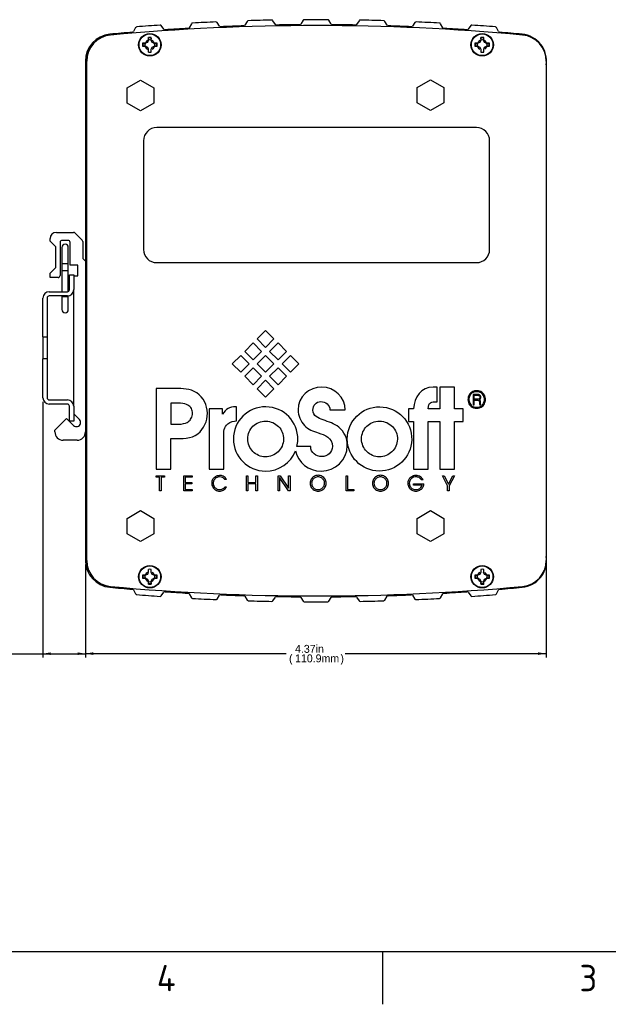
# Model space of a CAD drawing. Header units: inches. Extents: x 0 to 22, y 0 to 17.
# Tile 2 of 40: x 7.7 to 13.3, y 0 to 9.3. Entities that reach past the tile are written whole.
import ezdxf
from ezdxf.enums import TextEntityAlignment as Align

# ---------------------------------------------------------------- set-up
doc = ezdxf.new("R2010")
doc.units = ezdxf.units.IN
doc.header["$MEASUREMENT"] = 0
for name, color, linetype in [('_INSIDE_FILL', 7, 'Continuous'), ('Default', 7, 'Continuous'), ('DIN-RAIL', 7, 'Continuous'), ('DIN_RAIL_CLIP__K', 7, 'Continuous'), ('EXTRUSION_00', 7, 'Continuous'), ('PANEL__SIDE__LEF', 7, 'Continuous'), ('SCREW__4-40_X_.3', 7, 'Continuous'), ('STANDOFF__PEM_BS', 7, 'Continuous')]:
    doc.layers.add(name, color=color, linetype=linetype)
doc.styles.add('SEACAD_Solid_Edge_ANSI', font='seans.ttf')
doc.dimstyles.new('ANSI', dxfattribs={"dimtxt": 0.075, "dimasz": 0.075, "dimexe": 0.0375, "dimexo": 0.0375, "dimgap": 0.0375, "dimtad": 0, "dimtih": 1, "dimtoh": 1, "dimzin": 4, "dimdsep": 46, "dimtxsty": 'SEACAD_Solid_Edge_ANSI', "dimblk1": '_SE_FILLED', "dimblk2": '_SE_FILLED', "dimsah": 1, "dimcen": 0.0375, "dimadec": 0, "dimazin": 0, "dimtfac": 1, "dimtofl": 0, "dimtmove": 0, "dimatfit": 3, "dimfxl": 1, "dimtolj": 1, "dimtzin": 4, "dimarcsym": 0})

# ---------------------------------------------------------------- blocks, each defined once
blk = doc.blocks.new('SE1')
at = {"layer": '_INSIDE_FILL', "color": 7, "linetype": 'Continuous'}
for centre, start, end in [((8.9548, 9.1094), 300, 240), ((12.1044, 9.1094), 300, 240), ((8.9548, 4.07), 120, 60), ((12.1044, 4.07), 120, 60)]:
    blk.add_arc(centre, 0.0472, start, end, dxfattribs=at)
at = {"layer": 'DIN-RAIL', "color": 7, "linetype": 'Continuous'}
for p, q in [((8.1935, 6.9301), (8.2335, 6.9301)), ((8.1935, 6.7901), (8.1935, 6.9301)), ((8.2335, 6.9301), (8.2335, 6.7901)), ((8.0015, 6.7701), (8.1735, 6.7701)), ((8.1735, 6.7301), (8.0015, 6.7301)), ((7.9415, 6.3416), (7.9415, 6.7101)), ((7.9815, 6.7101), (7.9815, 6.3416)), ((7.9415, 6.3416), (7.9815, 6.3416)), ((7.9415, 6.3416), (7.9415, 6.1336)), ((7.9815, 6.3416), (7.9815, 6.1336)), ((7.9415, 5.7651), (7.9415, 6.1336)), ((7.9815, 6.1336), (7.9415, 6.1336)), ((7.9815, 6.1336), (7.9815, 5.7651)), ((8.0015, 5.7451), (8.1735, 5.7451)), ((8.1735, 5.7051), (8.0015, 5.7051)), ((8.1935, 5.5451), (8.1935, 5.6851)), ((8.2335, 5.6851), (8.2335, 5.5451)), ((8.2335, 5.5451), (8.1935, 5.5451))]:
    blk.add_line(p, q, dxfattribs=at)
for centre, radius, start, end in [((8.0015, 6.7101), 0.06, 90, 180), ((8.0015, 6.7101), 0.02, 90, 180), ((8.1735, 6.7901), 0.06, 270, 0), ((8.1735, 6.7901), 0.02, 270, 0), ((8.0015, 5.7651), 0.06, 180, 270), ((8.0015, 5.7651), 0.02, 180, 270), ((8.1735, 5.6851), 0.06, 0, 90), ((8.1735, 5.6851), 0.02, 0, 90)]:
    blk.add_arc(centre, radius, start, end, dxfattribs=at)
at = {"layer": 'DIN_RAIL_CLIP__K', "color": 7, "linetype": 'Continuous'}
for p, q in [((8.0689, 7.3319), (8.2326, 7.3319)), ((8.2466, 7.3261), (8.3138, 7.2589)), ((8.0099, 7.2497), (8.0099, 7.2728)), ((8.0629, 7.1967), (8.0099, 7.2497)), ((8.0629, 6.9999), (8.0629, 7.1967)), ((8.1049, 7.2372), (8.1049, 6.9245)), ((8.1222, 7.1897), (8.1222, 7.0357)), ((8.1798, 7.2569), (8.1246, 7.2569)), ((8.1822, 7.0357), (8.1822, 7.1897)), ((8.1995, 7.0219), (8.1995, 7.2372)), ((8.3195, 7.245), (8.3195, 7.0849)), ((8.0099, 6.9469), (8.0629, 6.9999)), ((8.1822, 7.0357), (8.1222, 7.0357)), ((8.1222, 7.0357), (8.1222, 6.9669)), ((8.1822, 6.9669), (8.1822, 7.0357)), ((8.2735, 7.0219), (8.1995, 7.0219)), ((8.2735, 6.9219), (8.2735, 7.0219)), ((8.3195, 7.0849), (8.3445, 7.0599)), ((8.3445, 7.0599), (8.3445, 5.4421)), ((8.0099, 6.9049), (8.0099, 6.9469)), ((8.0852, 6.9049), (8.0099, 6.9049)), ((8.1822, 6.9669), (8.1222, 6.9669)), ((8.1222, 6.9669), (8.1222, 6.7701)), ((8.1822, 6.7721), (8.1822, 6.9669)), ((8.2335, 6.9219), (8.2735, 6.9219)), ((8.1222, 6.7301), (8.1222, 6.7215)), ((8.1822, 6.7215), (8.1222, 6.7215)), ((8.1222, 6.7215), (8.1222, 6.6015)), ((8.1822, 6.7215), (8.1822, 6.7307)), ((8.1822, 6.6015), (8.1822, 6.7215)), ((8.2335, 5.6851), (8.2335, 6.7901)), ((8.2871, 5.5591), (8.2335, 5.6127)), ((8.0545, 5.4584), (8.1655, 5.5694)), ((8.1655, 5.5694), (8.2314, 5.5035)), ((8.0545, 5.4421), (8.0545, 5.4584)), ((8.2658, 5.3634), (8.1333, 5.3634))]:
    blk.add_line(p, q, dxfattribs=at)
for centre, radius, start, end in [((8.0689, 7.2728), 0.0591, 90, 180), ((8.2326, 7.3122), 0.0197, 45, 90), ((8.1246, 7.2372), 0.0197, 90, 180), ((8.1522, 7.1897), 0.03, 0, 180), ((8.1798, 7.2372), 0.0197, 0, 90), ((8.2998, 7.245), 0.0197, 0, 45), ((8.0852, 6.9245), 0.0197, 270, 0), ((8.1522, 6.6015), 0.03, 180, 0), ((8.2593, 5.5313), 0.0394, 225, 45), ((8.1333, 5.4421), 0.0787, 180, 270), ((8.2658, 5.4421), 0.0787, 270, 0)]:
    blk.add_arc(centre, radius, start, end, dxfattribs=at)
at = {"layer": 'EXTRUSION_00', "color": 7, "linetype": 'Continuous'}
for p, q in [((9.8783, 9.3317), (9.8566, 9.2948)), ((10.1449, 9.302), (10.1214, 9.3378)), ((10.408, 9.3414), (10.3853, 9.305)), ((10.6737, 9.305), (10.6511, 9.3414)), ((10.9377, 9.3378), (10.9142, 9.302)), ((11.2025, 9.2948), (11.1807, 9.3317)), ((8.8206, 9.2727), (8.8007, 9.2348)), ((9.0883, 9.2564), (9.063, 9.2909)), ((9.3491, 9.3088), (9.3283, 9.2714)), ((9.6163, 9.2858), (9.5919, 9.321)), ((11.4672, 9.321), (11.4427, 9.2858)), ((11.7308, 9.2714), (11.71, 9.3088)), ((11.9961, 9.2909), (11.9708, 9.2564)), ((12.2584, 9.2348), (12.2387, 9.2727)), ((8.3445, 8.9549), (8.3445, 4.2245)), ((8.8007, 3.9446), (8.8206, 3.9066)), ((9.063, 3.8884), (9.0883, 3.923)), ((11.9708, 3.923), (11.9961, 3.8884)), ((12.2387, 3.9067), (12.2584, 3.9446)), ((9.3283, 3.908), (9.3491, 3.8706)), ((9.5919, 3.8584), (9.6163, 3.8936)), ((9.8566, 3.8846), (9.8783, 3.8477)), ((10.1214, 3.8416), (10.1449, 3.8774)), ((10.3853, 3.8744), (10.408, 3.838)), ((10.6511, 3.838), (10.6737, 3.8744)), ((10.9142, 3.8774), (10.9377, 3.8416)), ((11.1807, 3.8477), (11.2025, 3.8846)), ((11.4427, 3.8936), (11.4672, 3.8584)), ((11.71, 3.8705), (11.7308, 3.908))]:
    blk.add_line(p, q, dxfattribs=at)
for centre, radius, start, end in [((9.8885, 9.3257), 0.0118, 91.73303, 149.52736), ((10.5296, -11.8614), 21.2087, 91.1301, 91.73303), ((10.1115, 9.3313), 0.0118, 33.33578, 91.1301), ((10.418, 9.3351), 0.0118, 90.30153, 148.09586), ((10.5296, -11.8614), 21.2087, 89.6986, 90.30153), ((10.6411, 9.3351), 0.0118, 31.90428, 89.6986), ((10.9476, 9.3313), 0.0118, 88.87003, 146.66436), ((10.5296, -11.8614), 21.2087, 88.2671, 88.87003), ((11.1706, 9.3257), 0.0118, 30.47278, 88.2671), ((8.8311, 9.2673), 0.0118, 94.59603, 152.39036), ((10.5296, -11.8614), 21.2087, 93.9931, 94.59603), ((9.0535, 9.284), 0.0118, 36.19878, 93.9931), ((9.0979, 9.2633), 0.0118, 216.19878, 273.87722), ((10.5296, -11.8614), 21.1614, 93.28042, 93.87722), ((9.318, 9.2771), 0.0118, 273.28042, 330.95886), ((9.3594, 9.3031), 0.0118, 93.16453, 150.95886), ((10.5296, -11.8614), 21.2087, 92.5616, 93.16453), ((9.5822, 9.3142), 0.0118, 34.76728, 92.5616), ((9.6261, 9.2925), 0.0118, 214.76728, 272.44572), ((10.5296, -11.8614), 21.1614, 91.84892, 92.44572), ((9.8464, 9.3008), 0.0118, 271.84892, 329.52736), ((10.1548, 9.3085), 0.0118, 213.33578, 271.01422), ((10.5296, -11.8614), 21.1614, 90.41742, 91.01422), ((10.3753, 9.3112), 0.0118, 270.41742, 328.09586), ((10.6838, 9.3112), 0.0118, 211.90428, 269.58272), ((10.5296, -11.8614), 21.1614, 88.98592, 89.58272), ((10.9043, 9.3085), 0.0118, 268.98592, 326.66436), ((11.2127, 9.3008), 0.0118, 210.47278, 268.15122), ((10.5296, -11.8614), 21.1614, 87.55442, 88.15122), ((11.433, 9.2925), 0.0118, 267.55442, 325.23286), ((11.4769, 9.3142), 0.0118, 87.43853, 145.23286), ((10.5296, -11.8614), 21.2087, 86.8356, 87.43853), ((11.6997, 9.3031), 0.0118, 29.04128, 86.8356), ((11.7411, 9.2771), 0.0118, 209.04128, 266.71972), ((10.5296, -11.8614), 21.1614, 86.12292, 86.71972), ((11.9612, 9.2633), 0.0118, 266.12292, 323.80136), ((12.0056, 9.284), 0.0118, 86.00703, 143.80136), ((10.5296, -11.8614), 21.2087, 85.40361, 86.00703), ((12.2282, 9.2673), 0.0118, 27.43242, 85.40361), ((8.6004, 8.9549), 0.2559, 95.29471, 180), ((10.5296, -11.8614), 21.1614, 94.71192, 95.29471), ((8.7903, 9.2402), 0.0118, 274.71192, 332.39036), ((12.2688, 9.2402), 0.0118, 207.43242, 265.28815), ((10.5296, -11.8614), 21.1614, 84.70529, 85.28815), ((12.4587, 8.9549), 0.2559, 351.79768, 84.70529), ((8.6004, 4.2245), 0.2559, 180, 264.70529), ((12.4587, 4.2245), 0.2559, 275.29471, 8.20232), ((10.5296, 25.0408), 21.1614, 264.70529, 265.28808), ((8.7903, 3.9391), 0.0118, 27.60964, 85.28808), ((9.0979, 3.916), 0.0118, 86.12278, 143.80122), ((10.5296, 25.0408), 21.1614, 266.12278, 266.71958), ((10.5296, 25.0408), 21.1614, 273.28028, 273.87708), ((11.9612, 3.916), 0.0118, 36.19864, 93.87708), ((12.2688, 3.9391), 0.0118, 94.71185, 152.56758), ((10.5296, 25.0408), 21.1614, 274.71185, 275.29471), ((8.8311, 3.9121), 0.0118, 207.60964, 265.40397), ((10.5296, 25.0408), 21.2087, 265.40397, 266.0069), ((9.0535, 3.8954), 0.0118, 266.0069, 323.80122), ((9.318, 3.9023), 0.0118, 29.04114, 86.71958), ((9.3594, 3.8763), 0.0118, 209.04114, 266.83547), ((10.5296, 25.0408), 21.2087, 266.83547, 267.4384), ((9.5822, 3.8651), 0.0118, 267.4384, 325.23272), ((9.6261, 3.8869), 0.0118, 87.55428, 145.23272), ((10.5296, 25.0408), 21.1614, 267.55428, 268.15108), ((9.8464, 3.8786), 0.0118, 30.47264, 88.15108), ((9.8885, 3.8537), 0.0118, 210.47264, 268.26697), ((10.5296, 25.0408), 21.2087, 268.26697, 268.8699), ((10.1115, 3.8481), 0.0118, 268.8699, 326.66422), ((10.1548, 3.8709), 0.0118, 88.98578, 146.66422), ((10.5296, 25.0408), 21.1614, 268.98578, 269.58258), ((10.3753, 3.8681), 0.0118, 31.90414, 89.58258), ((10.418, 3.8443), 0.0118, 211.90414, 269.69847), ((10.5296, 25.0408), 21.2087, 269.69847, 270.3014), ((10.6411, 3.8443), 0.0118, 270.3014, 328.09572), ((10.6838, 3.8681), 0.0118, 90.41728, 148.09572), ((10.5296, 25.0408), 21.1614, 270.41728, 271.01408), ((10.9043, 3.8709), 0.0118, 33.33564, 91.01408), ((10.9476, 3.8481), 0.0118, 213.33564, 271.12997), ((10.5296, 25.0408), 21.2087, 271.12997, 271.7329), ((11.1706, 3.8537), 0.0118, 271.7329, 329.52722), ((11.2127, 3.8786), 0.0118, 91.84878, 149.52722), ((10.5296, 25.0408), 21.1614, 271.84878, 272.44558), ((11.433, 3.8869), 0.0118, 34.76714, 92.44558), ((11.4769, 3.8651), 0.0118, 214.76714, 272.56147), ((10.5296, 25.0408), 21.2087, 272.56147, 273.1644), ((11.6997, 3.8763), 0.0118, 273.1644, 330.95872), ((11.7411, 3.9023), 0.0118, 93.28028, 150.95872), ((12.0056, 3.8954), 0.0118, 216.19864, 273.99297), ((10.5296, 25.0408), 21.2087, 273.99297, 274.59639), ((12.2282, 3.9121), 0.0118, 274.59639, 332.56758)]:
    blk.add_arc(centre, radius, start, end, dxfattribs=at)
at = {"layer": 'PANEL__SIDE__LEF', "color": 7, "linetype": 'Continuous'}
for p, q in [((8.3577, 4.2245), (8.3577, 8.9549)), ((12.712, 8.9549), (12.712, 4.2245)), ((12.0498, 8.3257), (9.0198, 8.3257)), ((8.8948, 8.2007), (8.8948, 7.1707)), ((12.1748, 7.1707), (12.1748, 8.2007)), ((9.0198, 7.0457), (12.0498, 7.0457)), ((9.972, 6.3226), (10.0516, 6.4022)), ((10.0516, 6.4022), (10.1312, 6.3226)), ((9.8541, 6.2048), (9.9337, 6.2844)), ((9.9337, 6.2844), (10.0133, 6.2048)), ((10.0516, 6.243), (9.972, 6.3226)), ((10.1312, 6.3226), (10.0516, 6.243)), ((10.0899, 6.2047), (10.1695, 6.2843)), ((10.1695, 6.2843), (10.2492, 6.2047)), ((9.7362, 6.0869), (9.8159, 6.1665)), ((9.8159, 6.1665), (9.8955, 6.0869)), ((9.9337, 6.1251), (9.8541, 6.2048)), ((10.0133, 6.2048), (9.9337, 6.1251)), ((9.9721, 6.0868), (10.0517, 6.1664)), ((10.0517, 6.1664), (10.1313, 6.0868)), ((10.1695, 6.125), (10.0899, 6.2047)), ((10.2492, 6.2047), (10.1695, 6.125)), ((10.2079, 6.0867), (10.2875, 6.1664)), ((10.2875, 6.1664), (10.3671, 6.0867)), ((9.8159, 6.0073), (9.7362, 6.0869)), ((9.8955, 6.0869), (9.8159, 6.0073)), ((10.0517, 6.0072), (9.9721, 6.0868)), ((10.1313, 6.0868), (10.0517, 6.0072)), ((10.2875, 6.0071), (10.2079, 6.0867)), ((10.3671, 6.0867), (10.2875, 6.0071)), ((9.8542, 5.9689), (9.9338, 6.0486)), ((9.9338, 6.0486), (10.0134, 5.9689)), ((10.09, 5.9689), (10.1696, 6.0485)), ((10.1696, 6.0485), (10.2493, 5.9689)), ((9.9338, 5.8893), (9.8542, 5.9689)), ((10.0134, 5.9689), (9.9338, 5.8893)), ((9.9721, 5.851), (10.0518, 5.9306)), ((10.0518, 5.9306), (10.1314, 5.851)), ((10.1696, 5.8892), (10.09, 5.9689)), ((10.2493, 5.9689), (10.1696, 5.8892)), ((9.0137, 5.8518), (9.0137, 5.0895)), ((10.0518, 5.7714), (9.9721, 5.851)), ((10.1314, 5.851), (10.0518, 5.7714)), ((11.6782, 5.8668), (11.6411, 5.8663)), ((11.6782, 5.728), (11.6782, 5.8668)), ((11.8412, 5.8668), (11.7042, 5.8668)), ((11.7042, 5.8668), (11.7042, 5.661)), ((11.8412, 5.661), (11.8412, 5.8668)), ((12.0555, 5.7975), (12.0191, 5.7975)), ((12.0191, 5.7975), (12.0191, 5.6982)), ((12.0289, 5.7516), (12.0289, 5.7892)), ((12.0289, 5.7892), (12.0573, 5.7892)), ((12.0576, 5.8318), (12.0477, 5.8319)), ((12.0482, 5.8226), (12.0479, 5.8226)), ((9.2459, 5.7151), (9.1549, 5.7147)), ((9.1549, 5.7147), (9.1549, 5.5156)), ((12.0191, 5.6982), (12.0289, 5.6982)), ((12.0566, 5.7516), (12.0289, 5.7516)), ((12.0289, 5.7431), (12.0551, 5.7431)), ((12.0289, 5.6982), (12.0289, 5.7431)), ((12.0814, 5.6982), (12.092, 5.6982)), ((9.6426, 5.661), (9.5179, 5.661)), ((9.5179, 5.661), (9.5179, 5.0895)), ((9.6426, 5.6094), (9.6426, 5.661)), ((9.7776, 5.5465), (9.7776, 5.6796)), ((10.6618, 5.6496), (10.8071, 5.6496)), ((11.4545, 5.661), (11.4061, 5.661)), ((11.4061, 5.661), (11.4061, 5.5393)), ((11.7042, 5.661), (11.5916, 5.661)), ((11.9237, 5.661), (11.8412, 5.661)), ((11.9237, 5.5393), (11.9237, 5.661)), ((9.1549, 5.5156), (9.253, 5.5156)), ((11.4061, 5.5393), (11.4545, 5.5393)), ((11.4545, 5.5393), (11.4545, 5.0895)), ((11.5916, 5.0895), (11.5916, 5.5393)), ((11.5916, 5.5393), (11.7042, 5.5393)), ((11.7042, 5.5393), (11.7042, 5.0895)), ((11.8412, 5.0895), (11.8412, 5.5393)), ((11.8412, 5.5393), (11.9237, 5.5393)), ((9.1549, 5.0895), (9.1549, 5.3783)), ((9.655, 5.0895), (9.655, 5.3979)), ((10.4794, 5.304), (10.3488, 5.304)), ((9.0137, 5.0895), (9.1549, 5.0895)), ((9.5179, 5.0895), (9.655, 5.0895)), ((11.4545, 5.0895), (11.5916, 5.0895)), ((11.7042, 5.0895), (11.8412, 5.0895)), ((9.0139, 5.0143), (9.0139, 5.0273)), ((9.0139, 5.0273), (9.094, 5.0273)), ((9.047, 5.0143), (9.0139, 5.0143)), ((9.047, 4.8837), (9.047, 5.0143)), ((9.094, 5.0143), (9.0613, 5.0143)), ((9.0613, 5.0143), (9.0613, 4.8837)), ((9.094, 5.0273), (9.094, 5.0143)), ((9.2763, 4.8837), (9.2763, 5.0273)), ((9.2763, 5.0273), (9.3548, 5.0273)), ((9.3548, 5.0143), (9.2906, 5.0143)), ((9.2906, 5.0143), (9.2906, 4.9626)), ((9.2906, 4.9626), (9.3526, 4.9626)), ((9.3526, 4.9496), (9.2906, 4.9496)), ((9.2906, 4.9496), (9.2906, 4.8967)), ((9.3526, 4.9626), (9.3526, 4.9496)), ((9.3548, 5.0273), (9.3548, 5.0143)), ((9.6809, 4.9904), (9.6651, 4.9904)), ((9.8708, 4.8837), (9.8708, 5.0273)), ((9.8708, 5.0273), (9.8851, 5.0273)), ((9.8851, 5.0273), (9.8851, 4.9641)), ((9.8851, 4.9641), (9.9596, 4.9641)), ((9.9596, 4.9511), (9.8851, 4.9511)), ((9.8851, 4.9511), (9.8851, 4.8837)), ((9.9596, 4.9641), (9.9596, 5.0273)), ((9.9596, 5.0273), (9.974, 5.0273)), ((9.9596, 4.8837), (9.9596, 4.9511)), ((9.974, 5.0273), (9.974, 4.8837)), ((10.1696, 4.8837), (10.1696, 5.0273)), ((10.1696, 5.0273), (10.1891, 5.0273)), ((10.2695, 4.8837), (10.184, 5.01)), ((10.184, 5.01), (10.184, 4.8837)), ((10.1891, 5.0273), (10.2695, 4.9082)), ((10.2695, 4.9082), (10.2695, 5.0273)), ((10.2695, 5.0273), (10.2839, 5.0273)), ((10.2839, 5.0273), (10.2839, 4.8837)), ((10.8146, 5.0273), (10.829, 5.0273)), ((10.8146, 4.8837), (10.8146, 5.0273)), ((10.829, 5.0273), (10.829, 4.8967)), ((11.455, 4.937), (11.455, 4.95)), ((11.455, 4.95), (11.5526, 4.95)), ((11.5438, 4.989), (11.5275, 4.989)), ((11.777, 4.9317), (11.727, 5.0273)), ((11.727, 5.0273), (11.7428, 5.0273)), ((11.7428, 5.0273), (11.7842, 4.9467)), ((11.7842, 4.9467), (11.8256, 5.0273)), ((11.8413, 5.0273), (11.7914, 4.9317)), ((11.8256, 5.0273), (11.8413, 5.0273)), ((9.0613, 4.8837), (9.047, 4.8837)), ((9.3548, 4.8837), (9.2763, 4.8837)), ((9.2906, 4.8967), (9.3548, 4.8967)), ((9.3548, 4.8967), (9.3548, 4.8837)), ((9.6657, 4.9212), (9.6819, 4.9212)), ((9.8851, 4.8837), (9.8708, 4.8837)), ((9.974, 4.8837), (9.9596, 4.8837)), ((10.184, 4.8837), (10.1696, 4.8837)), ((10.2839, 4.8837), (10.2695, 4.8837)), ((10.8885, 4.8837), (10.8146, 4.8837)), ((10.829, 4.8967), (10.8885, 4.8967)), ((10.8885, 4.8967), (10.8885, 4.8837)), ((11.5353, 4.937), (11.455, 4.937)), ((11.777, 4.8837), (11.777, 4.9317)), ((11.7914, 4.8837), (11.777, 4.8837)), ((11.7914, 4.9317), (11.7914, 4.8837))]:
    blk.add_line(p, q, dxfattribs=at)
for centre in [(8.9548, 9.1094), (12.1044, 9.1094), (8.9548, 4.07), (12.1044, 4.07)]:
    blk.add_circle(centre, 0.1024, dxfattribs=at)
for centre, radius, start, end in [((10.5348, -11.8614), 21.1535, 84.70529, 95.29471), ((8.6057, 8.9549), 0.248, 95.29471, 180), ((12.464, 8.9549), 0.248, 0, 84.70529), ((9.0198, 8.2007), 0.125, 90, 180), ((12.0498, 8.2007), 0.125, 0, 90), ((9.0198, 7.1707), 0.125, 180, 270), ((12.0498, 7.1707), 0.125, 270, 360), ((12.0815, 5.699), 0.000755, 225.25875, 262.63345), ((9.6131, 4.9555), 0.0719, 148.99469, 179.58421), ((9.6149, 4.9561), 0.0737, 180.06105, 211.32245), ((9.6131, 4.9555), 0.0582, 148.99469, 179.52823), ((9.6149, 4.9561), 0.06, 180.11552, 211.32245), ((9.6146, 4.9507), 0.0652, 63.94161, 89.70045), ((9.6146, 4.9507), 0.0788, 63.99079, 89.43927), ((9.6197, 4.9598), 0.0548, 33.97419, 64.51296), ((9.6197, 4.9598), 0.0685, 26.56173, 64.45542), ((10.5484, 4.9549), 0.0752, 149.27822, 180.02651), ((10.5455, 4.955), 0.0723, 180.11383, 212.41884), ((10.5498, 4.9538), 0.077, 120.18346, 149.16718), ((10.5484, 4.9549), 0.0604, 149.2918, 180.01579), ((10.5455, 4.955), 0.0575, 180.12504, 212.41884), ((10.5498, 4.9538), 0.0622, 120.18005, 149.15395), ((10.5498, 4.9539), 0.0769, 90.3435, 120.21214), ((10.5498, 4.9539), 0.0621, 90.42533, 120.21556), ((10.5489, 4.9539), 0.0769, 59.78786, 89.6565), ((10.5489, 4.9539), 0.0621, 59.78444, 89.57467), ((10.5489, 4.9538), 0.0622, 30.80439, 59.81995), ((10.5489, 4.9538), 0.077, 30.79105, 59.81654), ((10.5533, 4.955), 0.0575, 327.58116, 359.87503), ((10.5504, 4.9549), 0.0604, 359.9842, 30.66538), ((10.5533, 4.955), 0.0723, 327.58116, 359.88624), ((10.5504, 4.9549), 0.0752, 359.97349, 30.67907), ((11.1395, 4.9548), 0.0753, 149.32983, 179.99278), ((11.1365, 4.955), 0.0724, 180.13084, 211.95472), ((11.1408, 4.9539), 0.0769, 120.16828, 149.22491), ((11.1395, 4.9548), 0.0605, 149.34264, 179.97586), ((11.1365, 4.955), 0.0576, 180.14854, 211.94505), ((11.1408, 4.9539), 0.0621, 120.16326, 149.2124), ((11.1408, 4.9539), 0.0769, 90.34403, 120.21049), ((11.1408, 4.9539), 0.0621, 90.42598, 120.21551), ((11.1399, 4.9539), 0.0769, 59.78951, 89.65597), ((11.1399, 4.9539), 0.0621, 59.78449, 89.57402), ((11.1399, 4.9539), 0.0621, 30.7876, 59.83674), ((11.1399, 4.9539), 0.0769, 30.77509, 59.83172), ((11.1442, 4.955), 0.0576, 328.05495, 359.85146), ((11.1413, 4.9548), 0.0605, 0.02414, 30.65736), ((11.1442, 4.955), 0.0724, 328.04528, 359.86916), ((11.1413, 4.9548), 0.0753, 0.00722, 30.67017), ((11.4703, 4.9555), 0.0707, 156.11548, 179.45718), ((11.4724, 4.9562), 0.0728, 179.99777, 211.54416), ((11.4757, 4.9535), 0.0765, 134.88146, 156.3804), ((11.4714, 4.9555), 0.0574, 154.82901, 179.48592), ((11.4736, 4.9557), 0.0596, 179.75099, 211.44337), ((11.4767, 4.9535), 0.0631, 132.88948, 155.28142), ((11.4746, 4.9544), 0.075, 111.53629, 134.76548), ((11.476, 4.9496), 0.0801, 89.62116, 111.22824), ((11.4767, 4.9501), 0.0795, 74.03664, 90.10712), ((11.4784, 4.9555), 0.0739, 56.94121, 74.16297), ((11.4698, 4.9447), 0.0876, 43.49974, 56.06966), ((11.5006, 4.9723), 0.0464, 21.20205, 44.96414), ((11.4815, 4.9549), 0.0712, 325.53717, 356.0294), ((9.6176, 4.9578), 0.0768, 211.32245, 239.56076), ((9.6176, 4.9578), 0.0631, 211.32245, 239.57812), ((9.6161, 4.9549), 0.0736, 239.40099, 269.89392), ((9.6161, 4.9549), 0.0599, 239.38279, 269.83552), ((9.6155, 4.9546), 0.0596, 270.46381, 298.46302), ((9.6155, 4.9546), 0.0733, 270.40516, 298.42465), ((9.6137, 4.9587), 0.0641, 298.0532, 324.16047), ((9.6137, 4.9587), 0.0778, 298.08913, 331.15024), ((10.55, 4.9578), 0.0776, 212.41884, 240.54691), ((10.55, 4.9578), 0.0628, 212.41884, 240.57684), ((10.5498, 4.9568), 0.0767, 240.29309, 269.71387), ((10.5498, 4.9568), 0.0619, 240.26275, 269.6434), ((10.549, 4.9568), 0.0619, 270.37335, 299.73726), ((10.549, 4.9568), 0.0767, 270.30288, 299.70691), ((10.5488, 4.9578), 0.0628, 299.4231, 327.58116), ((10.5488, 4.9578), 0.0776, 299.45303, 327.58116), ((11.141, 4.9579), 0.0777, 212.03024, 240.53756), ((11.141, 4.9579), 0.0629, 212.03916, 240.56803), ((11.1407, 4.9568), 0.0766, 240.27864, 269.71734), ((11.1407, 4.9568), 0.0618, 240.24767, 269.64964), ((11.14, 4.9568), 0.0618, 270.35036, 299.75233), ((11.14, 4.9568), 0.0766, 270.28266, 299.72136), ((11.1397, 4.9579), 0.0629, 299.43197, 327.96084), ((11.1397, 4.9579), 0.0777, 299.46244, 327.96976), ((11.4762, 4.9586), 0.0773, 211.62414, 240.60197), ((11.4753, 4.9572), 0.0618, 211.81609, 241.27894), ((11.4767, 4.9592), 0.078, 240.49211, 269.93384), ((11.477, 4.9606), 0.0656, 241.34973, 270.0812), ((11.4764, 4.9588), 0.0777, 270.12383, 297.98298), ((11.4769, 4.957), 0.0621, 270.23993, 293.89729), ((11.4773, 4.9571), 0.062, 293.5025, 317.08726), ((11.477, 4.9581), 0.0767, 297.81852, 325.45815), ((11.4827, 4.9524), 0.0548, 316.89712, 343.65972), ((8.6057, 4.2245), 0.248, 180, 264.70529), ((12.464, 4.2245), 0.248, 275.29471, 360), ((10.5348, 25.0408), 21.1535, 264.70529, 275.29471)]:
    blk.add_arc(centre, radius, start, end, dxfattribs=at)
for points, knots in [([(9.3992, 5.8116), (9.3353, 5.8549), (9.2662, 5.8518), (9.1931, 5.8518), (9.1751, 5.8518), (9.0299, 5.8518), (9.0137, 5.8518)], [0, 0, 0, 0, 0.5, 0.5, 0.5, 1, 1, 1, 1]), ([(9.4095, 5.4248), (9.4693, 5.4722), (9.5002, 5.5444), (9.5002, 5.6197), (9.5002, 5.6961), (9.4621, 5.7693), (9.3992, 5.8116)], [0, 0, 0, 0, 0.5, 0.5, 0.5, 1, 1, 1, 1]), ([(10.8071, 5.6496), (10.8081, 5.7693), (10.702, 5.8663), (10.5845, 5.8663), (10.4629, 5.8663), (10.3598, 5.7745), (10.3598, 5.6496), (10.3598, 5.597), (10.3825, 5.5413), (10.4196, 5.5031)], [0, 0, 0, 0, 0.333333, 0.333333, 0.333333, 0.666667, 0.666667, 0.666667, 1, 1, 1, 1]), ([(12.0477, 5.8319), (12.0379, 5.8313), (12.027, 5.8296), (12.0021, 5.8184), (11.9894, 5.8072), (11.9723, 5.7788), (11.9691, 5.762), (11.9706, 5.729), (11.9753, 5.7121), (11.9942, 5.6857), (12.0068, 5.6763), (12.0316, 5.6673), (12.0427, 5.6661), (12.0714, 5.667), (12.0902, 5.6714), (12.1173, 5.6922), (12.1256, 5.7055), (12.1349, 5.7317), (12.1366, 5.7448), (12.1335, 5.7745), (12.1269, 5.791), (12.1065, 5.8154), (12.0941, 5.824), (12.0724, 5.8305), (12.0647, 5.8314), (12.0578, 5.8318), (12.0577, 5.8318), (12.0576, 5.8318)], [0, 0, 0, 0, 0.068587, 0.068587, 0.159147, 0.159147, 0.25448, 0.25448, 0.351512, 0.351512, 0.438752, 0.438752, 0.504169, 0.504169, 0.609308, 0.609308, 0.696167, 0.696167, 0.772665, 0.772665, 0.870577, 0.870577, 0.953446, 0.953446, 0.999325, 0.999325, 1, 1, 1, 1]), ([(12.0479, 5.8226), (12.0389, 5.822), (12.0163, 5.8183), (11.9842, 5.7901), (11.9755, 5.7458), (11.9881, 5.7021), (12.0202, 5.6781), (12.0592, 5.6736), (12.1007, 5.6839), (12.124, 5.7204), (12.1291, 5.7601), (12.1134, 5.7992), (12.0834, 5.8199), (12.0606, 5.8224), (12.0516, 5.8228), (12.0482, 5.8226)], [0, 0, 0, 0, 0.066561, 0.155402, 0.248924, 0.344113, 0.429697, 0.493871, 0.597013, 0.682222, 0.757267, 0.85332, 0.934616, 0.979623, 1, 1, 1, 1]), ([(12.0756, 5.747), (12.0791, 5.7487), (12.0845, 5.7516), (12.0911, 5.7602), (12.0924, 5.7713), (12.0901, 5.7828), (12.0828, 5.7915), (12.0735, 5.7957), (12.0642, 5.7973), (12.0586, 5.7975), (12.0555, 5.7975)], [0, 0, 0, 0, 0.129795, 0.241761, 0.377326, 0.529905, 0.658718, 0.778343, 0.899471, 1, 1, 1, 1]), ([(12.0573, 5.7892), (12.0618, 5.7892), (12.0692, 5.7887), (12.0805, 5.7819), (12.0834, 5.7693), (12.0798, 5.7573), (12.0703, 5.753), (12.0627, 5.7516), (12.0585, 5.7515), (12.0566, 5.7516)], [0, 0, 0, 0, 0.1743, 0.333486, 0.507138, 0.683143, 0.809676, 0.927373, 1, 1, 1, 1]), ([(9.253, 5.5156), (9.3175, 5.5279), (9.3328, 5.5456), (9.3474, 5.571), (9.3552, 5.5844), (9.359, 5.6014), (9.359, 5.6343), (9.3552, 5.6496), (9.3483, 5.6628), (9.3336, 5.6907), (9.3062, 5.7082), (9.2459, 5.7151)], [0, 0, 0, 0, 0.352708, 0.352708, 0.352708, 0.47715, 0.47715, 0.601591, 0.601591, 0.601591, 1, 1, 1, 1]), ([(10.501, 5.6486), (10.5, 5.694), (10.5299, 5.7291), (10.5762, 5.7291), (10.6205, 5.7291), (10.6597, 5.6971), (10.6618, 5.6496)], [0, 0, 0, 0, 0.5, 0.5, 0.5, 1, 1, 1, 1]), ([(12.092, 5.6982), (12.0908, 5.7), (12.0891, 5.703), (12.0879, 5.7087), (12.0876, 5.7144), (12.0878, 5.7208), (12.0884, 5.7273), (12.0873, 5.7342), (12.0848, 5.7398), (12.0814, 5.744), (12.0778, 5.7454), (12.0762, 5.7466), (12.0756, 5.747)], [0, 0, 0, 0, 0.107365, 0.199149, 0.313789, 0.419223, 0.550773, 0.673871, 0.796066, 0.885595, 0.962417, 1, 1, 1, 1]), ([(9.7776, 5.6796), (9.7766, 5.6796), (9.7683, 5.6796), (9.7673, 5.6796), (9.7107, 5.6796), (9.6746, 5.6579), (9.6426, 5.6094)], [0, 0, 0, 0, 0.5, 0.5, 0.5, 1, 1, 1, 1]), ([(10.0552, 5.6796), (9.8841, 5.6796), (9.747, 5.5454), (9.747, 5.3742), (9.747, 5.2081), (9.8841, 5.0709), (10.049, 5.0709)], [0, 0, 0, 0, 0.5, 0.5, 0.5, 1, 1, 1, 1]), ([(10.3488, 5.304), (10.3538, 5.3246), (10.3566, 5.346), (10.3571, 5.368), (10.3606, 5.5392), (10.2262, 5.6761), (10.0552, 5.6796)], [0, 0, 0, 0, 0.116763, 0.116763, 0.116763, 1, 1, 1, 1]), ([(11.1281, 5.0709), (10.9632, 5.0709), (10.8261, 5.2081), (10.8261, 5.3742), (10.8261, 5.5454), (10.9632, 5.6796), (11.1343, 5.6796)], [0, 0, 0, 0, 0.5, 0.5, 0.5, 1, 1, 1, 1]), ([(11.1343, 5.6796), (11.3053, 5.6761), (11.4396, 5.5392), (11.4362, 5.368), (11.4328, 5.2019), (11.293, 5.0676), (11.1281, 5.0709)], [0, 0, 0, 0, 0.5, 0.5, 0.5, 1, 1, 1, 1]), ([(10.0504, 5.2061), (10.0274, 5.206), (10.0058, 5.2105), (9.9658, 5.2277), (9.9474, 5.2402), (9.9164, 5.2712), (9.9039, 5.2897), (9.8868, 5.3298), (9.8823, 5.3513), (9.8823, 5.399), (9.8871, 5.4212), (9.9042, 5.4616), (9.9165, 5.4797), (9.9473, 5.5101), (9.9658, 5.5224), (10.0068, 5.5394), (10.0293, 5.5441), (10.0538, 5.5444)], [0, 0, 0, 0, 0.127533, 0.127533, 0.252498, 0.252498, 0.377462, 0.377462, 0.502426, 0.502426, 0.62739, 0.62739, 0.752355, 0.752355, 0.877319, 0.877319, 1, 1, 1, 1]), ([(10.0538, 5.5444), (10.0784, 5.5436), (10.1007, 5.5384), (10.1413, 5.5206), (10.1596, 5.5079), (10.1898, 5.4769), (10.2017, 5.4586), (10.218, 5.4179), (10.2223, 5.3947), (10.2214, 5.3479), (10.2164, 5.3264), (10.1985, 5.2867), (10.1856, 5.2685), (10.1541, 5.2381), (10.1354, 5.226), (10.095, 5.2096), (10.0733, 5.2055), (10.0504, 5.2061)], [0, 0, 0, 0, 0.122681, 0.122681, 0.247645, 0.247645, 0.37261, 0.37261, 0.497574, 0.497574, 0.622538, 0.622538, 0.747502, 0.747502, 0.872467, 0.872467, 1, 1, 1, 1]), ([(11.1295, 5.2061), (11.1065, 5.206), (11.0849, 5.2105), (11.0449, 5.2277), (11.0264, 5.2402), (10.9955, 5.2712), (10.983, 5.2897), (10.9659, 5.3298), (10.9614, 5.3513), (10.9614, 5.399), (10.9661, 5.4212), (10.9833, 5.4616), (10.9956, 5.4797), (11.0264, 5.5101), (11.0449, 5.5224), (11.0859, 5.5394), (11.1083, 5.5441), (11.1329, 5.5444)], [0, 0, 0, 0, 0.127533, 0.127533, 0.252498, 0.252498, 0.377462, 0.377462, 0.502426, 0.502426, 0.62739, 0.62739, 0.752355, 0.752355, 0.877319, 0.877319, 1, 1, 1, 1]), ([(11.1329, 5.5444), (11.1574, 5.5436), (11.1798, 5.5384), (11.2204, 5.5206), (11.2387, 5.5079), (11.2689, 5.4769), (11.2808, 5.4586), (11.2971, 5.4179), (11.3014, 5.3955), (11.3005, 5.3479), (11.2955, 5.3264), (11.2776, 5.2867), (11.2647, 5.2685), (11.2331, 5.2381), (11.2145, 5.226), (11.1741, 5.2096), (11.1524, 5.2055), (11.1295, 5.2061)], [0, 0, 0, 0, 0.122681, 0.122681, 0.247645, 0.247645, 0.37261, 0.37261, 0.497574, 0.497574, 0.622538, 0.622538, 0.747502, 0.747502, 0.872467, 0.872467, 1, 1, 1, 1]), ([(9.1549, 5.3783), (9.1577, 5.3783), (9.1803, 5.3783), (9.1828, 5.3783), (9.258, 5.3783), (9.3466, 5.3742), (9.4095, 5.4248)], [0, 0, 0, 0, 0.5, 0.5, 0.5, 1, 1, 1, 1]), ([(10.3358, 5.263), (10.3568, 5.1509), (10.4622, 5.0709), (10.5783, 5.0709), (10.7133, 5.0709), (10.8256, 5.1761), (10.8256, 5.3123), (10.8256, 5.3866), (10.7999, 5.4423), (10.7453, 5.4856)], [0, 0, 0, 0, 0.308962, 0.308962, 0.308962, 0.654481, 0.654481, 0.654481, 1, 1, 1, 1]), ([(10.5515, 5.433), (10.6144, 5.4124), (10.6845, 5.3876), (10.6845, 5.304), (10.6845, 5.2483), (10.6391, 5.2081), (10.5855, 5.2081), (10.5288, 5.2081), (10.4794, 5.2432), (10.4794, 5.304)], [0, 0, 0, 0, 0.333333, 0.333333, 0.333333, 0.666667, 0.666667, 0.666667, 1, 1, 1, 1]), ([(9.5515, 4.9926), (9.5571, 5.0041), (9.5662, 5.0133), (9.5886, 5.027), (9.6018, 5.0306), (9.6154, 5.0296)], [0, 0, 0, 0, 0.4959, 0.4959, 1, 1, 1, 1]), ([(9.615, 5.0159), (9.604, 5.0157), (9.5939, 5.0129), (9.5849, 5.0073), (9.5759, 5.0018), (9.5686, 4.9945), (9.5632, 4.9855)], [0, 0, 0, 0, 0.5, 0.5, 0.5, 1, 1, 1, 1]), ([(11.4766, 5.0159), (11.4688, 5.0159), (11.4612, 5.0145), (11.4539, 5.0119), (11.4465, 5.0092), (11.4398, 5.0052), (11.4338, 4.9997)], [0, 0, 0, 0, 0.5, 0.5, 0.5, 1, 1, 1, 1]), ([(11.5275, 4.989), (11.5222, 4.9976), (11.515, 5.0041), (11.5058, 5.0088), (11.4966, 5.0135), (11.4868, 5.0158), (11.4766, 5.0159)], [0, 0, 0, 0, 0.5, 0.5, 0.5, 1, 1, 1, 1])]:
    blk.add_open_spline(points, degree=3, knots=knots, dxfattribs=at)
for points in [[(11.6411, 5.8663), (11.5256, 5.8663), (11.4576, 5.7693), (11.4545, 5.661)], [(11.5916, 5.661), (11.5957, 5.7239), (11.6215, 5.728), (11.6782, 5.728)], [(12.0551, 5.7431), (12.0611, 5.7431), (12.0651, 5.7435), (12.0701, 5.7408)], [(12.0701, 5.7408), (12.0839, 5.7333), (12.0748, 5.7109), (12.081, 5.6984)], [(10.5969, 5.5558), (10.5515, 5.5712), (10.5, 5.5929), (10.501, 5.6486)], [(9.655, 5.3979), (9.654, 5.4454), (9.655, 5.4877), (9.6942, 5.5197)], [(9.6942, 5.5197), (9.7168, 5.5372), (9.7498, 5.5465), (9.7776, 5.5465)], [(10.7453, 5.4856), (10.702, 5.5217), (10.6504, 5.5372), (10.5969, 5.5558)], [(10.4196, 5.5031), (10.4577, 5.464), (10.501, 5.4495), (10.5515, 5.433)], [(10.049, 5.0709), (10.1772, 5.0683), (10.2902, 5.1489), (10.3358, 5.263)]]:
    blk.add_open_spline(points, degree=3, dxfattribs=at)
at = {"layer": 'SCREW__4-40_X_.3', "color": 7, "linetype": 'Continuous'}
for p, q in [((8.9406, 9.1511), (8.9326, 9.1316)), ((8.9406, 9.1786), (8.9406, 9.1511)), ((8.9424, 9.1735), (8.9406, 9.1786)), ((8.9447, 9.1503), (8.9406, 9.1511)), ((8.9442, 9.1553), (8.9424, 9.1735)), ((8.9648, 9.1503), (8.9689, 9.1511)), ((8.9672, 9.1735), (8.9653, 9.1551)), ((8.9672, 9.1735), (8.9689, 9.1786)), ((8.9689, 9.1511), (8.9689, 9.1786)), ((8.977, 9.1316), (8.9689, 9.1511)), ((12.0902, 9.1511), (12.0822, 9.1316)), ((12.0902, 9.1786), (12.0902, 9.1511)), ((12.092, 9.1735), (12.0902, 9.1786)), ((12.0943, 9.1503), (12.0902, 9.1511)), ((12.0938, 9.1553), (12.092, 9.1735)), ((12.1144, 9.1503), (12.1185, 9.1511)), ((12.1168, 9.1735), (12.1149, 9.1551)), ((12.1168, 9.1735), (12.1185, 9.1786)), ((12.1185, 9.1511), (12.1185, 9.1786)), ((12.1266, 9.1316), (12.1185, 9.1511)), ((8.9131, 9.1235), (8.8855, 9.1235)), ((8.8906, 9.1218), (8.8855, 9.1235)), ((8.8906, 9.097), (8.8855, 9.0952)), ((8.8855, 9.0952), (8.9131, 9.0952)), ((8.8906, 9.1218), (8.9093, 9.1199)), ((8.9089, 9.0988), (8.8906, 9.097)), ((8.9326, 9.1316), (8.9131, 9.1235)), ((8.9139, 9.1194), (8.9131, 9.1235)), ((8.9139, 9.0993), (8.9131, 9.0952)), ((8.9131, 9.0952), (8.9326, 9.0872)), ((8.9326, 9.0872), (8.9406, 9.0677)), ((8.9447, 9.0685), (8.9406, 9.0677)), ((8.9406, 9.0677), (8.9406, 9.0401)), ((8.9648, 9.0685), (8.9689, 9.0677)), ((8.9689, 9.0677), (8.977, 9.0872)), ((8.9689, 9.0401), (8.9689, 9.0677)), ((8.9965, 9.1235), (8.977, 9.1316)), ((8.977, 9.0872), (8.9965, 9.0952)), ((8.9956, 9.1194), (8.9965, 9.1235)), ((8.9956, 9.0993), (8.9965, 9.0952)), ((9.024, 9.1235), (8.9965, 9.1235)), ((8.9965, 9.0952), (9.024, 9.0952)), ((9.0004, 9.1199), (9.0189, 9.1218)), ((9.0189, 9.097), (9.0007, 9.0988)), ((9.0189, 9.1218), (9.024, 9.1235)), ((9.0189, 9.097), (9.024, 9.0952)), ((12.0627, 9.1235), (12.0351, 9.1235)), ((12.0402, 9.1218), (12.0351, 9.1235)), ((12.0402, 9.097), (12.0351, 9.0952)), ((12.0351, 9.0952), (12.0627, 9.0952)), ((12.0402, 9.1218), (12.0589, 9.1199)), ((12.0585, 9.0988), (12.0402, 9.097)), ((12.0822, 9.1316), (12.0627, 9.1235)), ((12.0635, 9.1194), (12.0627, 9.1235)), ((12.0635, 9.0993), (12.0627, 9.0952)), ((12.0627, 9.0952), (12.0822, 9.0872)), ((12.0822, 9.0872), (12.0902, 9.0677)), ((12.0943, 9.0685), (12.0902, 9.0677)), ((12.0902, 9.0677), (12.0902, 9.0401)), ((12.1144, 9.0685), (12.1185, 9.0677)), ((12.1185, 9.0677), (12.1266, 9.0872)), ((12.1185, 9.0401), (12.1185, 9.0677)), ((12.1461, 9.1235), (12.1266, 9.1316)), ((12.1266, 9.0872), (12.1461, 9.0952)), ((12.1453, 9.1194), (12.1461, 9.1235)), ((12.1453, 9.0993), (12.1461, 9.0952)), ((12.1736, 9.1235), (12.1461, 9.1235)), ((12.1461, 9.0952), (12.1736, 9.0952)), ((12.15, 9.1199), (12.1685, 9.1218)), ((12.1685, 9.097), (12.1504, 9.0988)), ((12.1685, 9.1218), (12.1736, 9.1235)), ((12.1685, 9.097), (12.1736, 9.0952)), ((8.9406, 4.1117), (8.9326, 4.0922)), ((8.9406, 4.1392), (8.9406, 4.1117)), ((8.9447, 4.1109), (8.9406, 4.1117)), ((8.9648, 4.1109), (8.9689, 4.1117)), ((8.9689, 4.1117), (8.9689, 4.1392)), ((8.977, 4.0922), (8.9689, 4.1117)), ((12.0902, 4.1117), (12.0822, 4.0922)), ((12.0902, 4.1392), (12.0902, 4.1117)), ((12.0943, 4.1109), (12.0902, 4.1117)), ((12.1144, 4.1109), (12.1185, 4.1117)), ((12.1185, 4.1117), (12.1185, 4.1392)), ((12.1266, 4.0922), (12.1185, 4.1117)), ((8.9131, 4.0841), (8.8855, 4.0841)), ((8.8906, 4.0824), (8.8855, 4.0841)), ((8.8906, 4.0576), (8.8855, 4.0559)), ((8.8855, 4.0559), (8.9131, 4.0559)), ((8.8906, 4.0824), (8.9088, 4.0806)), ((8.9091, 4.0595), (8.8906, 4.0576)), ((8.9326, 4.0922), (8.9131, 4.0841)), ((8.9139, 4.0801), (8.9131, 4.0841)), ((8.9139, 4.06), (8.9131, 4.0559)), ((8.9131, 4.0559), (8.9326, 4.0478)), ((8.9326, 4.0478), (8.9406, 4.0283)), ((8.9447, 4.0291), (8.9406, 4.0283)), ((8.9406, 4.0283), (8.9406, 4.0008)), ((8.9424, 4.0058), (8.9442, 4.0243)), ((8.9648, 4.0291), (8.9689, 4.0283)), ((8.9653, 4.0241), (8.9672, 4.0058)), ((8.9689, 4.0283), (8.977, 4.0478)), ((8.9689, 4.0008), (8.9689, 4.0283)), ((8.9965, 4.0841), (8.977, 4.0922)), ((8.977, 4.0478), (8.9965, 4.0559)), ((8.9956, 4.0801), (8.9965, 4.0841)), ((8.9956, 4.06), (8.9965, 4.0559)), ((9.024, 4.0841), (8.9965, 4.0841)), ((8.9965, 4.0559), (9.024, 4.0559)), ((9.0189, 4.0576), (9.0002, 4.0595)), ((9.0006, 4.0806), (9.0189, 4.0824)), ((9.0189, 4.0824), (9.024, 4.0841)), ((9.0189, 4.0576), (9.024, 4.0559)), ((12.0627, 4.0841), (12.0351, 4.0841)), ((12.0402, 4.0824), (12.0351, 4.0841)), ((12.0402, 4.0576), (12.0351, 4.0559)), ((12.0351, 4.0559), (12.0627, 4.0559)), ((12.0402, 4.0824), (12.0584, 4.0806)), ((12.0587, 4.0595), (12.0402, 4.0576)), ((12.0822, 4.0922), (12.0627, 4.0841)), ((12.0635, 4.0801), (12.0627, 4.0841)), ((12.0635, 4.06), (12.0627, 4.0559)), ((12.0627, 4.0559), (12.0822, 4.0478)), ((12.0822, 4.0478), (12.0902, 4.0283)), ((12.0943, 4.0291), (12.0902, 4.0283)), ((12.0902, 4.0283), (12.0902, 4.0008)), ((12.092, 4.0058), (12.0938, 4.0243)), ((12.1144, 4.0291), (12.1185, 4.0283)), ((12.1149, 4.0241), (12.1168, 4.0058)), ((12.1185, 4.0283), (12.1266, 4.0478)), ((12.1185, 4.0008), (12.1185, 4.0283)), ((12.1461, 4.0841), (12.1266, 4.0922)), ((12.1266, 4.0478), (12.1461, 4.0559)), ((12.1453, 4.0801), (12.1461, 4.0841)), ((12.1453, 4.06), (12.1461, 4.0559)), ((12.1736, 4.0841), (12.1461, 4.0841)), ((12.1461, 4.0559), (12.1736, 4.0559)), ((12.1685, 4.0576), (12.1499, 4.0595)), ((12.1502, 4.0806), (12.1685, 4.0824)), ((12.1685, 4.0824), (12.1736, 4.0841)), ((12.1685, 4.0576), (12.1736, 4.0559)), ((8.9424, 4.0058), (8.9406, 4.0008)), ((8.9672, 4.0058), (8.9689, 4.0008)), ((12.092, 4.0058), (12.0902, 4.0008)), ((12.1168, 4.0058), (12.1185, 4.0008))]:
    blk.add_line(p, q, dxfattribs=at)
for centre in [(8.9548, 9.1094), (12.1044, 9.1094), (8.9548, 4.07), (12.1044, 4.07)]:
    blk.add_circle(centre, 0.106, dxfattribs=at)
for centre, radius, start, end in [((8.9548, 9.1094), 0.0707, 78.46304, 101.53696), ((8.9548, 9.1094), 0.0654, 79.06391, 100.93609), ((12.1044, 9.1094), 0.0707, 78.46304, 101.53696), ((12.1044, 9.1094), 0.0654, 79.06391, 100.93609), ((8.9548, 9.1094), 0.0707, 168.46304, 191.53696), ((8.9548, 9.1094), 0.0654, 169.06391, 190.93609), ((8.9548, 9.1094), 0.0654, 349.06391, 10.93609), ((8.9548, 9.1094), 0.0707, 348.46304, 11.53696), ((12.1044, 9.1094), 0.0707, 168.46304, 191.53696), ((12.1044, 9.1094), 0.0654, 169.06391, 190.93609), ((12.1044, 9.1094), 0.0654, 349.06391, 10.93609), ((12.1044, 9.1094), 0.0707, 348.46304, 11.53696), ((8.9548, 9.1094), 0.0707, 258.46304, 281.53696), ((12.1044, 9.1094), 0.0707, 258.46304, 281.53696), ((8.9548, 4.07), 0.0707, 78.46304, 101.53696), ((12.1044, 4.07), 0.0707, 78.46304, 101.53696), ((8.9548, 4.07), 0.0707, 168.46304, 191.53696), ((8.9548, 4.07), 0.0654, 169.06391, 190.93609), ((8.9548, 4.07), 0.0654, 349.06391, 10.93609), ((8.9548, 4.07), 0.0707, 348.46304, 11.53696), ((12.1044, 4.07), 0.0707, 168.46304, 191.53696), ((12.1044, 4.07), 0.0654, 169.06391, 190.93609), ((12.1044, 4.07), 0.0654, 349.06391, 10.93609), ((12.1044, 4.07), 0.0707, 348.46304, 11.53696), ((8.9548, 4.07), 0.0707, 258.46304, 281.53696), ((8.9548, 4.07), 0.0654, 259.06391, 280.93609), ((12.1044, 4.07), 0.0707, 258.46304, 281.53696), ((12.1044, 4.07), 0.0654, 259.06391, 280.93609)]:
    blk.add_arc(centre, radius, start, end, dxfattribs=at)
at = {"layer": 'STANDOFF__PEM_BS', "color": 7, "linetype": 'Continuous'}
for p, q in [((8.7396, 8.7018), (8.8655, 8.7745)), ((8.8655, 8.7745), (8.9915, 8.7018)), ((11.4896, 8.7038), (11.6155, 8.7765)), ((11.6155, 8.7765), (11.7415, 8.7038)), ((8.7396, 8.5563), (8.7396, 8.7018)), ((8.9915, 8.7018), (8.9915, 8.5563)), ((11.4896, 8.5583), (11.4896, 8.7038)), ((11.7415, 8.7038), (11.7415, 8.5583)), ((8.8655, 8.4836), (8.7396, 8.5563)), ((8.9915, 8.5563), (8.8655, 8.4836)), ((11.6155, 8.4856), (11.4896, 8.5583)), ((11.7415, 8.5583), (11.6155, 8.4856)), ((8.7396, 4.6231), (8.8655, 4.6958)), ((8.8655, 4.6958), (8.9915, 4.6231)), ((11.4896, 4.6231), (11.6155, 4.6958)), ((11.6155, 4.6958), (11.7415, 4.6231)), ((8.7396, 4.4776), (8.7396, 4.6231)), ((8.9915, 4.6231), (8.9915, 4.4776)), ((11.4896, 4.4776), (11.4896, 4.6231)), ((11.7415, 4.6231), (11.7415, 4.4776)), ((8.8655, 4.4048), (8.7396, 4.4776)), ((8.9915, 4.4776), (8.8655, 4.4048)), ((11.6155, 4.4048), (11.4896, 4.4776)), ((11.7415, 4.4776), (11.6155, 4.4048))]:
    blk.add_line(p, q, dxfattribs=at)
blk = doc.blocks.new('DMBLK3')
at = {"layer": 'Default', "linetype": 'Continuous'}
for points in [[(8.4195, 3.3289), (8.4195, 3.3539), (8.3445, 3.3414)], [(12.6347, 3.3289), (12.7097, 3.3414), (12.6347, 3.3539)]]:
    blk.add_hatch(color=7, dxfattribs=at).paths.add_polyline_path(points)
at = {"layer": 'Default', "color": 7, "linetype": 'Continuous'}
for p, q in [((12.7097, 4.2371), (12.7097, 3.3039)), ((8.3445, 4.187), (8.3445, 3.3039)), ((8.3445, 3.3414), (10.2479, 3.3414)), ((10.8063, 3.3414), (12.7097, 3.3414))]:
    blk.add_line(p, q, dxfattribs=at)
at = {"layer": 'Default', "color": 7, "linetype": 'Continuous', "style": 'SEACAD_Solid_Edge_ANSI'}
for s, p in [('4.37in', (10.3309, 3.4239)), ('(', (10.2742, 3.3339)), ('110.9mm', (10.3309, 3.3339)), (')', (10.7608, 3.3339))]:
    blk.add_text(s, height=0.075, dxfattribs=at).set_placement(p, align=Align.TOP_LEFT)
blk = doc.blocks.new('_SE_FILLED')
at = {"color": 0}
blk.add_line((0, 0), (-1, 0), dxfattribs=at)
blk.add_solid([(0, 0), (-1, -0.1665), (-1, 0.1665), (0, 0)], dxfattribs=at)
blk = doc.blocks.new('DMBLK6')
at = {"layer": 'Default', "linetype": 'Continuous'}
for points in [[(8.0165, 3.3283), (8.0165, 3.3533), (7.9415, 3.3408)], [(8.2695, 3.3283), (8.3445, 3.3408), (8.2695, 3.3533)]]:
    blk.add_hatch(color=7, dxfattribs=at).paths.add_polyline_path(points)
at = {"layer": 'Default', "color": 7, "linetype": 'Continuous'}
for p, q in [((7.9415, 5.7276), (7.9415, 3.3033)), ((8.3445, 4.187), (8.3445, 3.3033)), ((7.583, 3.3408), (8.3445, 3.3408))]:
    blk.add_line(p, q, dxfattribs=at)
at = {"layer": 'Default', "color": 7, "linetype": 'Continuous', "style": 'SEACAD_Solid_Edge_ANSI'}
for s, p in [('.40in', (7.1442, 3.4233)), ('(', (7.0875, 3.3333)), ('10.2mm', (7.1442, 3.3333)), (')', (7.5375, 3.3333))]:
    blk.add_text(s, height=0.075, dxfattribs=at).set_placement(p, align=Align.TOP_LEFT)

msp = doc.modelspace()

# ---------------------------------------------------------------- linework, layer by layer
at = {"layer": 'Default', "color": 7, "linetype": 'Continuous'}
for p, q in [((21.5386, 0.5146), (0.5386, 0.5146)), ((11.1582, 0.5146), (11.1582, 0.0189))]:
    msp.add_line(p, q, dxfattribs=at)

# ---------------------------------------------------------------- block references
at = {"layer": 'Default'}
msp.add_blockref('SE1', (0, 0), dxfattribs=at)

# ---------------------------------------------------------------- texts
at = {"layer": 'Default', "char_height": 0.25, "width": 0.271409, "attachment_point": 5}
for s, insert in [('{\\fSolid Edge ANSI|b0||i0||c0|p34;\\C7;\\H0.25;\\W1.;4}', (9.1104, 0.2672)), ('{\\fSolid Edge ANSI|b0||i0||c0|p34;\\C7;\\H0.25;\\W1.;3}', (13.1104, 0.2672))]:
    msp.add_mtext(s, dxfattribs=dict(at, insert=insert))

# ---------------------------------------------------------------- dimensions: what is measured, and where the dimension line sits
at = {"layer": 'Default', "color": 7, "linetype": 'Continuous'}
for base, p1, p2, picture, middle in [((8.3445, 3.3408), (7.9415, 5.7651), (8.3445, 4.2245), 'DMBLK6', (7.583, 3.3408)), ((12.7097, 3.3414), (8.3445, 4.2245), (12.7097, 4.2746), 'DMBLK3', (10.5271, 3.3414))]:
    dim = msp.add_linear_dim(base=base, p1=p1, p2=p2, text='\\A1;<>', dimstyle='ANSI', override={"dimpost": '\\X'}, dxfattribs=at)
    dim.commit()
    dim.dimension.update_dxf_attribs({"geometry": picture, "text_midpoint": middle, "dimtype": 160})

doc.saveas('drawing.dxf')
